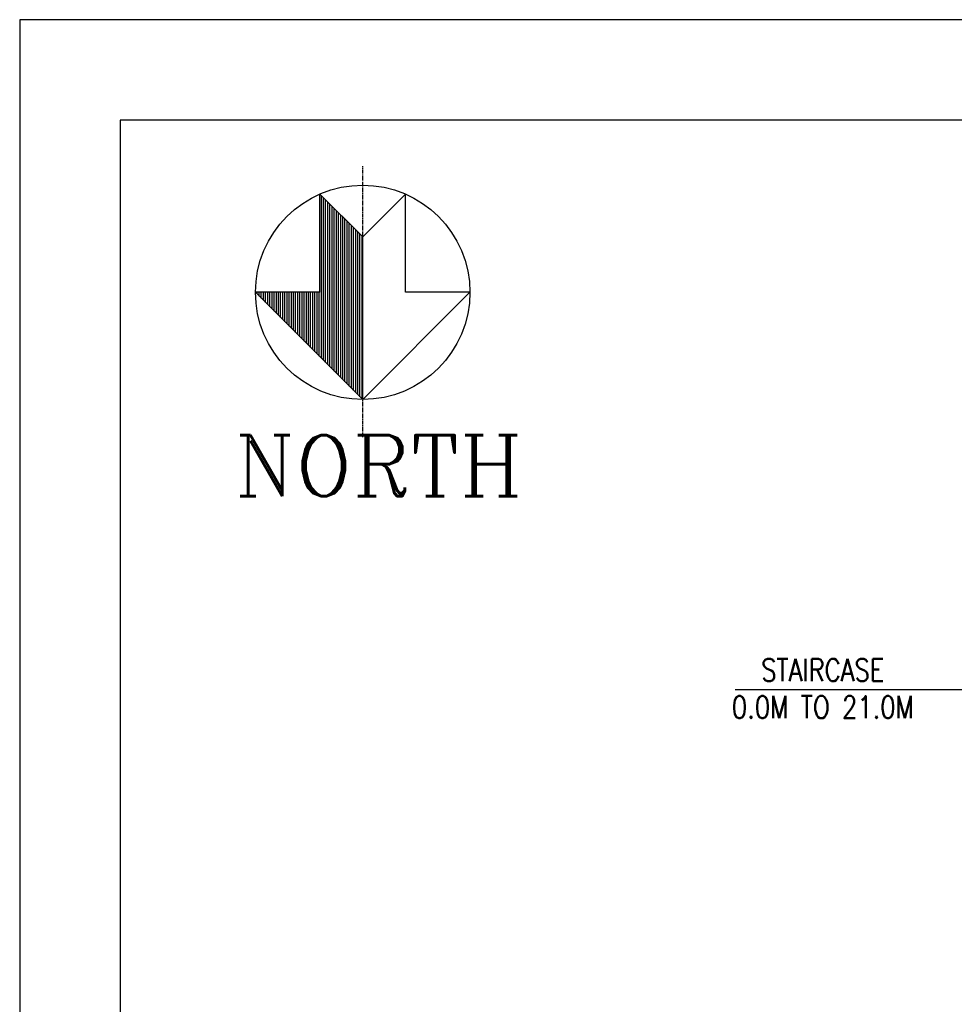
# Model space of a CAD drawing. Extents: x -82582065 to 310651827, y -37687100 to 142977471.
# Tile 66 of 122: x 77848 to 94607, y 54135 to 71794. Entities that reach past the tile are written whole.
import ezdxf

# ---------------------------------------------------------------- set-up
doc = ezdxf.new("R2010")
doc.units = 0
doc.header["$LTSCALE"] = 100
doc.header["$MEASUREMENT"] = 0
doc.linetypes.add('CENTER2', pattern=[1.125, 0.75, -0.125, 0.125, -0.125])
for name, color, linetype in [('cen', 2, 'CENTER2'), ('T', 3, 'Continuous'), ('TEXT', 3, 'Continuous'), ('WALL', 4, 'Continuous')]:
    doc.layers.add(name, color=color, linetype=linetype)
doc.styles.add('ROMANC', font='ROMANC.SHX')
doc.styles.add('ROMANS', font='romans')
doc.styles.add('S3', font='ROMANS1.SHX', dxfattribs={"width": 0.8})
doc.dimstyles.new('GS', dxfattribs={"dimscale": 100, "dimtxt": 2.5, "dimasz": 3, "dimexe": 1, "dimexo": 1, "dimgap": 1, "dimtad": 1, "dimdec": 0, "dimzin": 0, "dimdsep": 46, "dimtxsty": 'ROMANS', "dimcen": 0.09, "dimclrd": 4, "dimclre": 8, "dimclrt": 3, "dimadec": 0, "dimazin": 0, "dimtfac": 1, "dimtdec": 0, "dimtofl": 0, "dimtmove": 0, "dimatfit": 3, "dimfxl": 1, "dimtolj": 1, "dimtzin": 0, "dimarcsym": 0})

# ---------------------------------------------------------------- blocks, each defined once
blk = doc.blocks.new('*X18')
at = {"color": 0}
for p, q in [((26245, 30100), (28140, 30100)), ((26270, 30075), (28165, 30075)), ((26295, 30050), (28190, 30050)), ((26320, 30025), (28215, 30025)), ((26345, 30000), (28240, 30000)), ((26370, 29975), (28265, 29975)), ((26395, 29950), (28290, 29950)), ((26420, 29925), (28315, 29925)), ((26445, 29900), (28340, 29900)), ((26470, 29875), (28365, 29875)), ((26495, 29850), (28390, 29850)), ((26520, 29825), (28415, 29825)), ((26545, 29800), (28440, 29800)), ((26570, 29775), (28465, 29775)), ((26595, 29750), (28490, 29750)), ((26620, 29725), (28515, 29725)), ((26645, 29700), (28540, 29700)), ((26670, 29675), (28565, 29675)), ((26695, 29650), (28590, 29650)), ((26720, 29625), (28615, 29625)), ((26745, 29600), (27488, 29600)), ((26770, 29575), (27488, 29575)), ((26795, 29550), (27488, 29550)), ((26820, 29525), (27488, 29525)), ((26845, 29500), (27488, 29500)), ((26870, 29475), (27488, 29475)), ((26895, 29450), (27488, 29450)), ((26920, 29425), (27488, 29425)), ((26945, 29400), (27488, 29400)), ((26970, 29375), (27488, 29375)), ((26995, 29350), (27488, 29350)), ((27020, 29325), (27488, 29325)), ((27045, 29300), (27488, 29300)), ((27070, 29275), (27488, 29275)), ((27095, 29250), (27488, 29250)), ((27120, 29225), (27488, 29225)), ((27145, 29200), (27488, 29200)), ((27170, 29175), (27488, 29175)), ((27195, 29150), (27488, 29150)), ((27220, 29125), (27488, 29125)), ((27245, 29100), (27488, 29100)), ((27270, 29075), (27488, 29075)), ((27295, 29050), (27488, 29050)), ((27320, 29025), (27488, 29025)), ((27345, 29000), (27488, 29000)), ((27370, 28975), (27488, 28975)), ((27395, 28950), (27488, 28950)), ((27420, 28925), (27488, 28925)), ((27445, 28900), (27488, 28900)), ((27470, 28875), (27488, 28875))]:
    blk.add_line(p, q, dxfattribs=at)

msp = doc.modelspace()

# ---------------------------------------------------------------- linework, layer by layer
for p, q in [((175807.4, 71793.8), (77847.8, 71793.8)), ((77847.8, 71793.8), (77847.8, -7025)), ((174007.4, 69993.8), (79647.8, 69993.8)), ((79647.8, 69993.8), (79647.8, -5225))]:
    msp.add_line(p, q)
at = {"color": 3}
for p, q in [((83229.5, 67288.7), (83229.5, 68666.2)), ((83998.5, 67897.2), (83229.5, 68666.2)), ((83229.5, 66904.1), (83229.5, 68666.2)), ((83998.5, 67897.2), (84767.6, 68666.2)), ((84767.6, 67288.7), (84767.6, 68666.2)), ((84767.6, 66904.1), (84767.6, 68666.2)), ((83998.5, 64981.5), (83998.5, 67897.2)), ((83229.5, 66904.1), (82075.9, 66904.1)), ((83998.5, 64981.5), (82075.9, 66904.1)), ((83998.5, 64981.5), (85921.1, 66904.1)), ((85921.1, 66904.1), (84767.6, 66904.1))]:
    msp.add_line(p, q, dxfattribs=at)
msp.add_circle((83998.5, 66904.1), 1922.6, dxfattribs=at)
at = {"layer": 'cen', "color": 3}
msp.add_line((83998.5, 64307.6), (83998.5, 69164.6), dxfattribs=at)

# ---------------------------------------------------------------- block references
at = {"color": 3, "xscale": -1.5380859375, "yscale": 1.5380859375, "zscale": 1.5380859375, "rotation": 270}
msp.add_blockref('*X18', (37691.6, 24625.5), dxfattribs=at)

# ---------------------------------------------------------------- texts
at = {"layer": 'T', "insert": (90540.2, 60331.3, 207.7), "char_height": 400, "width": 3723.143, "attachment_point": 1, "style": 'S3'}
msp.add_mtext('\\pi604.43;STAIRCASE \\P\\pi78.714;0.0M TO 21.0M', dxfattribs=at)
at = {"layer": 'TEXT', "style": 'ROMANC'}
msp.add_text('NORTH', height=1093.75, dxfattribs=at).set_placement((81708.1, 63248.4))

# ---------------------------------------------------------------- leaders
at = {"layer": 'WALL'}
msp.add_leader([(95165.7, 59773.5), (90675.3, 59773.5)], dimstyle='GS', dxfattribs=at)

doc.saveas('drawing.dxf')
